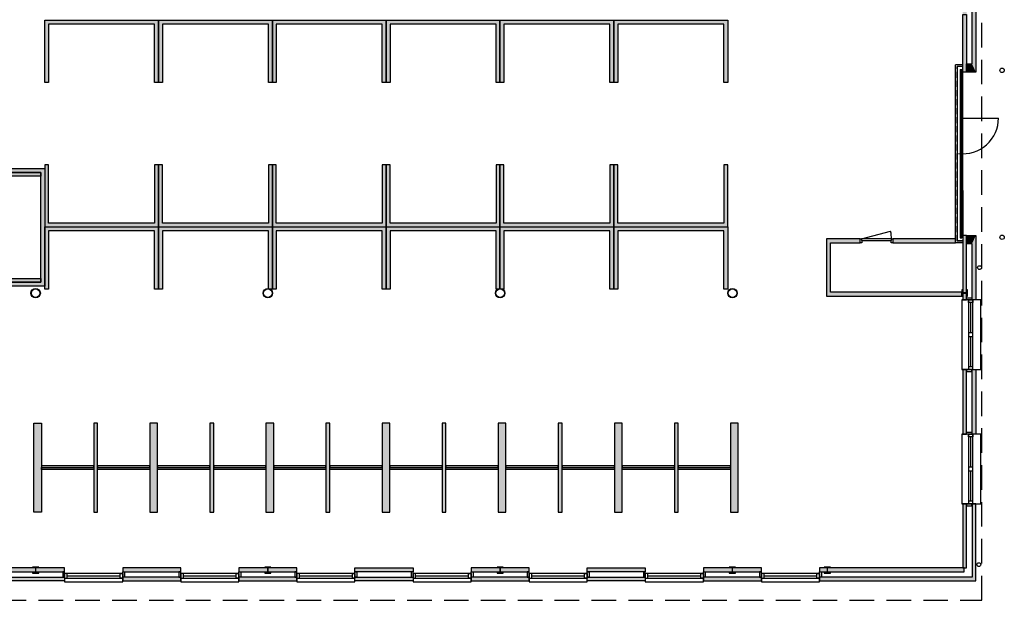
# Model space of a CAD drawing. Header units: millimetres. Extents: x 16297 to 69231, y 13320 to 52100.
# Tile 5 of 6: x 43776 to 69211, y 13320 to 28326. Entities that reach past the tile are written whole.
import ezdxf

# ---------------------------------------------------------------- set-up
doc = ezdxf.new("R2010")
doc.units = ezdxf.units.MM
doc.header["$LTSCALE"] = 100
for name, pattern in [('B0701', [2.34375, 1.5625, -0.78125]), ('DASHED', [19.05, 12.7, -6.35]), ('HIDDEN', [9.525, 6.35, -3.175])]:
    doc.linetypes.add(name, pattern=pattern)
for name, color, linetype in [('AA21----_BUITENWAND', 8, 'Continuous'), ('AA22----_BINNENWAND', 9, 'Continuous'), ('AL21----_BUITENWAND', 3, 'Continuous'), ('AL22----_BINNENWAND', 2, 'Continuous'), ('AL27----_DAKEN', 8, 'DASHED'), ('Al28----_KONSTRUKTIE', 4, 'Continuous'), ('AL31----_BUITENKOZIJN', 1, 'Continuous'), ('AL32----_BINNENKOZIJN', 1, 'Continuous'), ('AL42----_BINNENWANDAFWERKING', 8, 'Continuous'), ('AL74----_SANITAIR', 7, 'Continuous')]:
    doc.layers.add(name, color=color, linetype=linetype)

# ---------------------------------------------------------------- blocks, each defined once
blk = doc.blocks.new('*U11')
at = {"layer": 'AL32----_BINNENKOZIJN'}
for points in [[(-850, 50), (-815, 50), (-815, 9), (-800, 9), (-800, -50), (-850, -50)], [(-815, 9), (-35, 9), (-35, 50), (-815, 50)], [(-50, -50), (-50, 9), (-35, 9), (-35, 50), (0, 50), (0, -50)]]:
    blk.add_lwpolyline(points, close=True, dxfattribs=at)
blk.add_lwpolyline([(-815, 50), (-62, 252)], dxfattribs=at)
blk.add_arc((-815, 50), 780, 0, 15, dxfattribs=at)

msp = doc.modelspace()

# ---------------------------------------------------------------- hatches: boundary and pattern name
at = {"layer": 'AA21----_BUITENWAND'}
h = msp.add_hatch(color=256, dxfattribs=at)
edge = h.paths.add_edge_path()
edge.add_line((34566, 14415), (34586, 14513))
edge.add_arc((38187, 32714), 18554, 258.8068, 261.9426)
edge.add_line((35587, 14343), (35587, 15660))
edge.add_line((35587, 15660), (36037, 15660))
edge.add_line((36037, 15660), (36037, 15560))
edge.add_line((36037, 15560), (35687, 15560))
edge.add_line((35687, 15560), (35687, 14229))
edge.add_arc((38187, 32710), 18650, 258.8062, 262.2964, ccw=False)
edge.add_arc((34566, 14415), 0.00134, 78.8062, 258.7498)
h.paths.add_polyline_path([(38287, 15660), (37837, 15660), (37837, 15560), (38187, 15560), (38187, 14060), (38937, 14060), (38937, 14160), (38287, 14160)])
h.paths.add_polyline_path([(40437, 14160), (40437, 14060), (41937, 14060), (41937, 14160)])
h.paths.add_polyline_path([(43437, 14160), (43437, 14060), (44937, 14060), (44937, 14160)])
h.paths.add_polyline_path([(46437, 14160), (46437, 14060), (47937, 14060), (47937, 14160)])
h.paths.add_polyline_path([(49437, 14160), (49437, 14060), (50937, 14060), (50937, 14160)])
h.paths.add_polyline_path([(52437, 14060), (52437, 14160), (53937, 14160), (53937, 14060)])
h.paths.add_polyline_path([(55437, 14160), (55437, 14060), (56937, 14060), (56937, 14160)])
h.paths.add_polyline_path([(58437, 14060), (58437, 14160), (59937, 14160), (59937, 14060)])
h.paths.add_polyline_path([(61437, 14160), (61437, 14060), (62937, 14060), (62937, 14160)])
h.paths.add_polyline_path([(64437, 14160), (64437, 14060), (68170, 14060), (68170, 14160)])
h.paths.add_polyline_path([(68237, 14160), (68237, 15813), (68137, 15813), (68137, 14160)])
h.paths.add_polyline_path([(68137, 17613), (68237, 17613), (68237, 19286), (68137, 19286)])
h.paths.add_polyline_path([(68137, 21086), (68237, 21086), (68237, 22750), (68137, 22750)])
h.paths.add_polyline_path([(68137, 28460), (68237, 28460), (68237, 26970), (68137, 26970)])
h.paths.add_polyline_path([(68137, 28460), (68137, 33010), (68237, 33010), (68237, 28460)])
h.paths.add_polyline_path([(68237, 36960), (68237, 34810), (68137, 34810), (68137, 36960), (68220, 36960)])
h.paths.add_polyline_path([(68137, 36960), (68237, 36960), (68237, 38450), (68137, 38450)])
h.paths.add_polyline_path([(68137, 42670), (68137, 44334), (68237, 44334), (68237, 42670)])
h.paths.add_polyline_path([(68137, 46134), (68237, 46134), (68237, 47807), (68137, 47807)])
h.paths.add_polyline_path([(68137, 51260), (68137, 49607), (68237, 49607), (68237, 51260)])
h.paths.add_polyline_path([(64437, 51360), (64437, 51260), (68170, 51260), (68170, 51360)])
h.paths.add_polyline_path([(62937, 51260), (62937, 51360), (61437, 51360), (61437, 51260)])
h.paths.add_polyline_path([(59937, 51360), (59937, 51260), (58437, 51260), (58437, 51360)])
h.paths.add_polyline_path([(56937, 51360), (56937, 51260), (55437, 51260), (55437, 51360)])
h.paths.add_polyline_path([(53937, 51360), (53937, 51260), (52437, 51260), (52437, 51360)])
h.paths.add_polyline_path([(50937, 51360), (50937, 51260), (49437, 51260), (49437, 51360)])
h.paths.add_polyline_path([(47937, 51360), (47937, 51260), (46437, 51260), (46437, 51360)])
h.paths.add_polyline_path([(44937, 51360), (44937, 51260), (43437, 51260), (43437, 51360)])
h.paths.add_polyline_path([(41937, 51360), (41937, 51260), (40437, 51260), (40437, 51360)])
h.paths.add_polyline_path([(38287, 49410), (38837, 49410), (38837, 51260), (38187, 51260), (38187, 51360), (38937, 51360), (38937, 49310), (38287, 49310)])
h.paths.add_polyline_path([(37837, 49860), (37837, 49760), (38287, 49760), (38287, 49860)])
edge = h.paths.add_edge_path()
edge.add_arc((38187, 32710), 18650, 105.8062, 110.1938, ccw=False)
edge.add_line((33107, 50655), (33134, 50559))
edge.add_arc((38187, 32710), 18550, 105.8063, 110.1937)
edge.add_line((31783, 50120), (31749, 50214))
edge = h.paths.add_edge_path()
edge.add_arc((38187, 32710), 18650, 114.8062, 119.1938, ccw=False)
edge.add_line((30362, 49640), (30404, 49549))
edge.add_arc((38187, 32710), 18550, 114.8063, 119.1937)
edge.add_line((29139, 48904), (29090, 48991))
edge = h.paths.add_edge_path()
edge.add_arc((38187, 32710), 18650, 123.8062, 128.1938, ccw=False)
edge.add_line((27810, 48207), (27866, 48124))
edge.add_arc((38187, 32710), 18550, 123.8063, 128.1937)
edge.add_line((26717, 47289), (26655, 47368))
edge = h.paths.add_edge_path()
edge.add_arc((38187, 32710), 18650, 132.8062, 137.1938, ccw=False)
edge.add_line((25514, 46393), (25582, 46320))
edge.add_arc((38187, 32710), 18550, 132.8063, 137.1937)
edge.add_line((24577, 45316), (24504, 45383))
edge = h.paths.add_edge_path()
edge.add_arc((38187, 32710), 18650, 141.8062, 146.1938, ccw=False)
edge.add_line((23529, 44242), (23608, 44180))
edge.add_arc((38187, 32710), 18550, 141.8063, 146.1937)
edge.add_line((22773, 43031), (22690, 43087))
edge = h.paths.add_edge_path()
edge.add_arc((38187, 32710), 18650, 150.8062, 155.1938, ccw=False)
edge.add_line((21906, 41807), (21993, 41758))
edge.add_arc((38187, 32710), 18550, 150.8063, 155.1937)
edge.add_line((21348, 40493), (21258, 40535))
edge = h.paths.add_edge_path()
edge.add_arc((38187, 32710), 18650, 159.8062, 164.1938, ccw=False)
edge.add_line((20683, 39148), (20777, 39114))
edge.add_arc((38187, 32710), 18550, 159.8063, 164.1937)
edge.add_line((20338, 37763), (20242, 37790))
edge = h.paths.add_edge_path()
edge.add_line((20883, 34910), (20883, 35109))
edge.add_line((20883, 35109), (19810, 35236))
edge.add_arc((38190, 32710), 18553, 168.8068, 172.1742, ccw=False)
edge.add_line((19990, 36311), (19892, 36331))
edge.add_arc((39107, 32547), 19585, 168.8587, 170.9478)
edge.add_line((19766, 35628), (19697, 35149))
edge.add_line((19697, 35149), (20783, 35020))
edge.add_line((20783, 35020), (20783, 34910))
edge.add_line((20783, 34910), (20883, 34910))
edge = h.paths.add_edge_path()
edge.add_line((34566, 51006), (34586, 50907))
edge.add_arc((38187, 32707), 18554, 98.0574, 101.1932, ccw=False)
edge.add_line((35587, 51077), (35587, 49760))
edge.add_line((35587, 49760), (36037, 49760))
edge.add_line((36037, 49760), (36037, 49860))
edge.add_line((36037, 49860), (35687, 49860))
edge.add_line((35687, 49860), (35687, 51192))
edge.add_arc((38187, 32710), 18650, 97.7036, 101.1938)
edge.add_arc((34566, 51006), 0.00134, 101.2502, 281.1938, ccw=False)
for points in [[(68477, 28700), (68477, 26970), (68377, 27184), (68377, 28700)], [(68477, 26970), (68237, 26970), (68237, 27184), (68377, 27184)], [(68237, 22750), (68477, 22750), (68377, 22536), (68237, 22536)], [(68477, 22750), (68477, 21086), (68377, 21086), (68377, 22536)], [(68377, 17613), (68377, 19286), (68477, 19286), (68477, 17613)], [(68377, 15813), (68377, 13920), (68477, 13820), (68477, 15813)], [(64437, 13920), (68377, 13920), (68477, 13820), (64437, 13820)]]:
    msp.add_hatch(color=256, dxfattribs=at).paths.add_polyline_path(points)
at = {"layer": 'AA22----_BINNENWAND'}
h = msp.add_hatch(color=256, dxfattribs=at)
h.paths.add_polyline_path([(47362, 26706), (47262, 26706), (47262, 28213), (44521, 28213), (44521, 26706), (44421, 26706), (44421, 28313), (47362, 28313)])
h.paths.add_polyline_path([(50302, 26706), (50202, 26706), (50202, 28213), (47462, 28213), (47462, 26706), (47362, 26706), (47362, 28313), (50302, 28313)])
h.paths.add_polyline_path([(53243, 26706), (53143, 26706), (53143, 28213), (50402, 28213), (50402, 26706), (50302, 26706), (50302, 28313), (53243, 28313)])
h.paths.add_polyline_path([(56183, 26706), (56083, 26706), (56083, 28213), (53343, 28213), (53343, 26706), (53243, 26706), (53243, 28313), (56183, 28313)])
h.paths.add_polyline_path([(59124, 26706), (59024, 26706), (59024, 28213), (56283, 28213), (56283, 26706), (56183, 26706), (56183, 28313), (59124, 28313)])
h.paths.add_polyline_path([(62065, 26706), (61965, 26706), (61965, 28213), (59224, 28213), (59224, 26706), (59124, 26706), (59124, 28313), (62065, 28313)])
h.paths.add_polyline_path([(42814, 24379), (44321, 24379), (44321, 24279), (42814, 24279)], flags=17)
h.paths.add_polyline_path([(47362, 24575), (47262, 24575), (47262, 23068), (44521, 23068), (44521, 24575), (44421, 24575), (44421, 22968), (47362, 22968)])
h.paths.add_polyline_path([(50302, 24575), (50202, 24575), (50202, 23068), (47462, 23068), (47462, 24575), (47362, 24575), (47362, 22968), (50302, 22968)])
h.paths.add_polyline_path([(53243, 24575), (53143, 24575), (53143, 23068), (50402, 23068), (50402, 24575), (50302, 24575), (50302, 22968), (53243, 22968)])
h.paths.add_polyline_path([(56183, 24575), (56083, 24575), (56083, 23068), (53343, 23068), (53343, 24575), (53243, 24575), (53243, 22968), (56183, 22968)])
h.paths.add_polyline_path([(59124, 24575), (59024, 24575), (59024, 23068), (56283, 23068), (56283, 24575), (56183, 24575), (56183, 22968), (59124, 22968)])
h.paths.add_polyline_path([(62065, 24575), (61965, 24575), (61965, 23068), (59224, 23068), (59224, 24575), (59124, 24575), (59124, 22968), (62065, 22968)])
h.paths.add_polyline_path([(42814, 21438), (42814, 21538), (44321, 21538), (44321, 24379), (42814, 24379), (42814, 24479), (44421, 24479), (44421, 21438)])
h.paths.add_polyline_path([(47362, 21360), (47262, 21360), (47262, 22868), (44521, 22868), (44521, 21360), (44421, 21360), (44421, 22968), (47362, 22968)])
h.paths.add_polyline_path([(50302, 21360), (50202, 21360), (50202, 22868), (47462, 22868), (47462, 21360), (47362, 21360), (47362, 22968), (50302, 22968)])
h.paths.add_polyline_path([(53243, 21360), (53143, 21360), (53143, 22868), (50402, 22868), (50402, 21360), (50302, 21360), (50302, 22968), (53243, 22968)])
h.paths.add_polyline_path([(56183, 21360), (56083, 21360), (56083, 22868), (53343, 22868), (53343, 21360), (53243, 21360), (53243, 22968), (56183, 22968)])
h.paths.add_polyline_path([(59124, 21360), (59024, 21360), (59024, 22868), (56283, 22868), (56283, 21360), (56183, 21360), (56183, 22968), (59124, 22968)])
h.paths.add_polyline_path([(62065, 21360), (61965, 21360), (61965, 22868), (59224, 22868), (59224, 21360), (59124, 21360), (59124, 22968), (62065, 22968)])
h.paths.add_polyline_path([(42814, 21638), (44321, 21638), (44321, 21538), (42814, 21538)], flags=17)
msp.add_hatch(color=256, dxfattribs=at).paths.add_polyline_path([(68111, 21180), (68111, 21280), (64717, 21280), (64717, 22558), (65484, 22558), (65484, 22658), (64717, 22658), (64617, 22658), (64617, 21280), (64617, 21180)])
msp.add_hatch(color=256, dxfattribs=at).paths.add_polyline_path([(66334, 22558), (67952, 22558), (67952, 22658), (66334, 22658)], flags=17)
h = msp.add_hatch(color=256, dxfattribs=at)
h.dxf.hatch_style = 1
h.paths.add_polyline_path([(44337, 17900), (44137, 17900), (44137, 15600), (44337, 15600)])
h = msp.add_hatch(color=256, dxfattribs=at)
h.dxf.hatch_style = 1
h.paths.add_polyline_path([(45787, 17900), (45687, 17900), (45687, 15600), (45787, 15600)])
h.paths.add_polyline_path([(47337, 17900), (47137, 17900), (47137, 15600), (47337, 15600)])
h = msp.add_hatch(color=256, dxfattribs=at)
h.dxf.hatch_style = 1
h.paths.add_polyline_path([(48787, 17900), (48687, 17900), (48687, 15600), (48787, 15600)])
h.paths.add_polyline_path([(50337, 17900), (50137, 17900), (50137, 15600), (50337, 15600)])
h = msp.add_hatch(color=256, dxfattribs=at)
h.dxf.hatch_style = 1
h.paths.add_polyline_path([(51787, 17900), (51687, 17900), (51687, 15600), (51787, 15600)])
h.paths.add_polyline_path([(53337, 17900), (53137, 17900), (53137, 15600), (53337, 15600)])
h = msp.add_hatch(color=256, dxfattribs=at)
h.dxf.hatch_style = 1
h.paths.add_polyline_path([(54787, 17900), (54687, 17900), (54687, 15600), (54787, 15600)])
h.paths.add_polyline_path([(56337, 17900), (56137, 17900), (56137, 15600), (56337, 15600)])
h = msp.add_hatch(color=256, dxfattribs=at)
h.dxf.hatch_style = 1
h.paths.add_polyline_path([(57787, 17900), (57687, 17900), (57687, 15600), (57787, 15600)])
h.paths.add_polyline_path([(59337, 17900), (59137, 17900), (59137, 15600), (59337, 15600)])
h = msp.add_hatch(color=256, dxfattribs=at)
h.dxf.hatch_style = 1
h.paths.add_polyline_path([(60787, 17900), (60687, 17900), (60687, 15600), (60787, 15600)])
h.paths.add_polyline_path([(62337, 17900), (62137, 17900), (62137, 15600), (62337, 15600)])
h = msp.add_hatch(color=256, dxfattribs=at)
h.paths.add_polyline_path([(62137, 16750), (62137, 16700), (60787, 16700), (60787, 16750)])
h.paths.add_polyline_path([(62137, 16750), (62137, 16800), (60787, 16800), (60787, 16750)])
h.paths.add_polyline_path([(60687, 16750), (60687, 16700), (59337, 16700), (59337, 16750)])
h.paths.add_polyline_path([(60687, 16750), (60687, 16800), (59337, 16800), (59337, 16750)])
h.paths.add_polyline_path([(59137, 16750), (59137, 16700), (57787, 16700), (57787, 16750)])
h.paths.add_polyline_path([(59137, 16750), (59137, 16800), (57787, 16800), (57787, 16750)])
h.paths.add_polyline_path([(57687, 16750), (57687, 16700), (56337, 16700), (56337, 16750)])
h.paths.add_polyline_path([(57687, 16750), (57687, 16800), (56337, 16800), (56337, 16750)])
h.paths.add_polyline_path([(56137, 16750), (56137, 16700), (54787, 16700), (54787, 16750)])
h.paths.add_polyline_path([(56137, 16750), (56137, 16800), (54787, 16800), (54787, 16750)])
h.paths.add_polyline_path([(54687, 16750), (54687, 16700), (53337, 16700), (53337, 16750)])
h.paths.add_polyline_path([(54687, 16750), (54687, 16800), (53337, 16800), (53337, 16750)])
h.paths.add_polyline_path([(53137, 16750), (53137, 16700), (51787, 16700), (51787, 16750)])
h.paths.add_polyline_path([(53137, 16750), (53137, 16800), (51787, 16800), (51787, 16750)])
h.paths.add_polyline_path([(51687, 16750), (51687, 16700), (50337, 16700), (50337, 16750)])
h.paths.add_polyline_path([(51687, 16750), (51687, 16800), (50337, 16800), (50337, 16750)])
h.paths.add_polyline_path([(50137, 16750), (50137, 16700), (48787, 16700), (48787, 16750)])
h.paths.add_polyline_path([(50137, 16750), (50137, 16800), (48787, 16800), (48787, 16750)])
h.paths.add_polyline_path([(48687, 16750), (48687, 16700), (47337, 16700), (47337, 16750)])
h.paths.add_polyline_path([(48687, 16750), (48687, 16800), (47337, 16800), (47337, 16750)])
h.paths.add_polyline_path([(47137, 16750), (47137, 16700), (45787, 16700), (45787, 16750)])
h.paths.add_polyline_path([(47137, 16750), (47137, 16800), (45787, 16800), (45787, 16750)])
h.paths.add_polyline_path([(45687, 16750), (45687, 16700), (44337, 16700), (44337, 16750)])
h.paths.add_polyline_path([(45687, 16750), (45687, 16800), (44337, 16800), (44337, 16750)])

# ---------------------------------------------------------------- linework, layer by layer
at = {"layer": 'AA21----_BUITENWAND'}
for points in [[(43437, 13820), (43437, 13920), (44937, 13820), (44937, 13920)], [(46437, 13820), (46437, 13920), (47937, 13820), (47937, 13920)], [(49437, 13820), (49437, 13920), (50937, 13820), (50937, 13920)], [(52437, 13820), (52437, 13920), (53937, 13820), (53937, 13920)], [(55437, 13820), (55437, 13920), (56937, 13820), (56937, 13920)], [(58437, 13820), (58437, 13920), (59937, 13820), (59937, 13920)], [(61437, 13820), (61437, 13920), (62937, 13820), (62937, 13920)]]:
    msp.add_solid(points, dxfattribs=at)
at = {"layer": 'AL21----_BUITENWAND', "linetype": 'B0701'}
for p, q in [((67996, 22602), (67996, 27119)), ((68137, 27119), (67996, 27119)), ((68137, 22602), (67996, 22602))]:
    msp.add_line(p, q, dxfattribs=at)
at = {"layer": 'AL21----_BUITENWAND'}
for p, q in [((68002, 22608), (68002, 27113)), ((68137, 27113), (68002, 27113)), ((68072, 27034), (68072, 22686)), ((68117, 27034), (68117, 22686)), ((68137, 22688), (68137, 27055)), ((68137, 23907), (68137, 22666)), ((68137, 22608), (68002, 22608)), ((68377, 19186), (68377, 19186)), ((68377, 17713), (68377, 17713)), ((68377, 15713), (68377, 15713))]:
    msp.add_line(p, q, dxfattribs=at)
for points in [[(68477, 28700), (68477, 26970), (68237, 26970), (68237, 27184), (68377, 27184), (68377, 28700)], [(68137, 28460), (68237, 28460), (68237, 26970), (68137, 26970)], [(68137, 21086), (68237, 21086), (68237, 22750), (68137, 22750)], [(68477, 22750), (68477, 21086), (68377, 21086), (68377, 22536), (68237, 22536), (68237, 22750)], [(68137, 17613), (68237, 17613), (68237, 19286), (68137, 19286)], [(68377, 19286), (68477, 19286), (68477, 17613), (68377, 17613)], [(64437, 13820), (68477, 13820), (68477, 15813), (68377, 15813), (68377, 13920), (64437, 13920)], [(68237, 14160), (68237, 15813), (68137, 15813), (68137, 14160)], [(43437, 14160), (43437, 14060), (44937, 14060), (44937, 14160)], [(46437, 14160), (46437, 14060), (47937, 14060), (47937, 14160)], [(49437, 14160), (49437, 14060), (50937, 14060), (50937, 14160)], [(52437, 14060), (52437, 14160), (53937, 14160), (53937, 14060)], [(55437, 14160), (55437, 14060), (56937, 14060), (56937, 14160)], [(58437, 14060), (58437, 14160), (59937, 14160), (59937, 14060)], [(61437, 14160), (61437, 14060), (62937, 14060), (62937, 14160)], [(64437, 14160), (64437, 14060), (68170, 14060), (68170, 14160)], [(43437, 13820), (43437, 13920), (44937, 13920), (44937, 13820)], [(46437, 13920), (46437, 13820), (47937, 13820), (47937, 13920)], [(49437, 13920), (49437, 13820), (50937, 13820), (50937, 13920)], [(52437, 13820), (52437, 13920), (53937, 13920), (53937, 13820)], [(55437, 13920), (55437, 13820), (56937, 13820), (56937, 13920)], [(58437, 13820), (58437, 13920), (59937, 13920), (59937, 13820)], [(61437, 13920), (61437, 13820), (62937, 13820), (62937, 13920)]]:
    msp.add_lwpolyline(points, close=True, dxfattribs=at)
at = {"layer": 'AL22----_BINNENWAND'}
for points in [[(47362, 26706), (47262, 26706), (47262, 28213), (44521, 28213), (44521, 26706), (44421, 26706), (44421, 28313), (47362, 28313), (47362, 26706)], [(50302, 26706), (50202, 26706), (50202, 28213), (47462, 28213), (47462, 26706), (47362, 26706), (47362, 28313), (50302, 28313), (50302, 26706)], [(53243, 26706), (53143, 26706), (53143, 28213), (50402, 28213), (50402, 26706), (50302, 26706), (50302, 28313), (53243, 28313), (53243, 26706)], [(56183, 26706), (56083, 26706), (56083, 28213), (53343, 28213), (53343, 26706), (53243, 26706), (53243, 28313), (56183, 28313), (56183, 26706)], [(59124, 26706), (59024, 26706), (59024, 28213), (56283, 28213), (56283, 26706), (56183, 26706), (56183, 28313), (59124, 28313), (59124, 26706)], [(62065, 26706), (61965, 26706), (61965, 28213), (59224, 28213), (59224, 26706), (59124, 26706), (59124, 28313), (62065, 28313), (62065, 26706)], [(42814, 21438), (42814, 21538), (44321, 21538), (44321, 24379), (42814, 24379), (42814, 24479), (44421, 24479), (44421, 21438), (42814, 21438)], [(47362, 24575), (47262, 24575), (47262, 23068), (44521, 23068), (44521, 24575), (44421, 24575), (44421, 22968), (47362, 22968), (47362, 24575)], [(50302, 24575), (50202, 24575), (50202, 23068), (47462, 23068), (47462, 24575), (47362, 24575), (47362, 22968), (50302, 22968), (50302, 24575)], [(53243, 24575), (53143, 24575), (53143, 23068), (50402, 23068), (50402, 24575), (50302, 24575), (50302, 22968), (53243, 22968), (53243, 24575)], [(56183, 24575), (56083, 24575), (56083, 23068), (53343, 23068), (53343, 24575), (53243, 24575), (53243, 22968), (56183, 22968), (56183, 24575)], [(59124, 24575), (59024, 24575), (59024, 23068), (56283, 23068), (56283, 24575), (56183, 24575), (56183, 22968), (59124, 22968), (59124, 24575)], [(62065, 24575), (61965, 24575), (61965, 23068), (59224, 23068), (59224, 24575), (59124, 24575), (59124, 22968), (62065, 22968), (62065, 24575)], [(42814, 24379), (44321, 24379), (44321, 24279), (42814, 24279)], [(47362, 21360), (47262, 21360), (47262, 22868), (44521, 22868), (44521, 21360), (44421, 21360), (44421, 22968), (47362, 22968), (47362, 21360)], [(50302, 21360), (50202, 21360), (50202, 22868), (47462, 22868), (47462, 21360), (47362, 21360), (47362, 22968), (50302, 22968), (50302, 21360)], [(53243, 21360), (53143, 21360), (53143, 22868), (50402, 22868), (50402, 21360), (50302, 21360), (50302, 22968), (53243, 22968), (53243, 21360)], [(56183, 21360), (56083, 21360), (56083, 22868), (53343, 22868), (53343, 21360), (53243, 21360), (53243, 22968), (56183, 22968), (56183, 21360)], [(59124, 21360), (59024, 21360), (59024, 22868), (56283, 22868), (56283, 21360), (56183, 21360), (56183, 22968), (59124, 22968), (59124, 21360)], [(62065, 21360), (61965, 21360), (61965, 22868), (59224, 22868), (59224, 21360), (59124, 21360), (59124, 22968), (62065, 22968), (62065, 21360)], [(68111, 21180), (68111, 21280), (64717, 21280), (64717, 22558), (65484, 22558), (65484, 22658), (64717, 22658), (64617, 22658), (64617, 21280), (64617, 21180)], [(66334, 22558), (67952, 22558), (67952, 22658), (66334, 22658)], [(42814, 21638), (44321, 21638), (44321, 21538), (42814, 21538)], [(44137, 17900), (44337, 17900), (44337, 15600), (44137, 15600)], [(45687, 15600), (45787, 15600), (45787, 17900), (45687, 17900)], [(47337, 17900), (47137, 17900), (47137, 15600), (47337, 15600)], [(48687, 15600), (48787, 15600), (48787, 17900), (48687, 17900)], [(50337, 17900), (50137, 17900), (50137, 15600), (50337, 15600)], [(51687, 15600), (51787, 15600), (51787, 17900), (51687, 17900)], [(53337, 17900), (53137, 17900), (53137, 15600), (53337, 15600)], [(54687, 15600), (54787, 15600), (54787, 17900), (54687, 17900)], [(56337, 17900), (56137, 17900), (56137, 15600), (56337, 15600)], [(57687, 15600), (57787, 15600), (57787, 17900), (57687, 17900)], [(59337, 17900), (59137, 17900), (59137, 15600), (59337, 15600)], [(60687, 15600), (60787, 15600), (60787, 17900), (60687, 17900)], [(62337, 17900), (62137, 17900), (62137, 15600), (62337, 15600)], [(45687, 16750), (45687, 16800), (44337, 16800), (44337, 16750)], [(47137, 16750), (47137, 16800), (45787, 16800), (45787, 16750)], [(48687, 16750), (48687, 16800), (47337, 16800), (47337, 16750)], [(50137, 16750), (50137, 16800), (48787, 16800), (48787, 16750)], [(51687, 16750), (51687, 16800), (50337, 16800), (50337, 16750)], [(53137, 16750), (53137, 16800), (51787, 16800), (51787, 16750)], [(54687, 16750), (54687, 16800), (53337, 16800), (53337, 16750)], [(56137, 16750), (56137, 16800), (54787, 16800), (54787, 16750)], [(57687, 16750), (57687, 16800), (56337, 16800), (56337, 16750)], [(59137, 16750), (59137, 16800), (57787, 16800), (57787, 16750)], [(60687, 16750), (60687, 16800), (59337, 16800), (59337, 16750)], [(62137, 16750), (62137, 16800), (60787, 16800), (60787, 16750)], [(45687, 16750), (45687, 16700), (44337, 16700), (44337, 16750)], [(47137, 16750), (47137, 16700), (45787, 16700), (45787, 16750)], [(48687, 16750), (48687, 16700), (47337, 16700), (47337, 16750)], [(50137, 16750), (50137, 16700), (48787, 16700), (48787, 16750)], [(51687, 16750), (51687, 16700), (50337, 16700), (50337, 16750)], [(53137, 16750), (53137, 16700), (51787, 16700), (51787, 16750)], [(54687, 16750), (54687, 16700), (53337, 16700), (53337, 16750)], [(56137, 16750), (56137, 16700), (54787, 16700), (54787, 16750)], [(57687, 16750), (57687, 16700), (56337, 16700), (56337, 16750)], [(59137, 16750), (59137, 16700), (57787, 16700), (57787, 16750)], [(60687, 16750), (60687, 16700), (59337, 16700), (59337, 16750)], [(62137, 16750), (62137, 16700), (60787, 16700), (60787, 16750)]]:
    msp.add_lwpolyline(points, close=True, dxfattribs=at)
at = {"layer": 'AL27----_DAKEN', "linetype": 'HIDDEN'}
for p, q in [((68632, 13320), (68632, 52100)), ((35687, 13320), (68632, 13320))]:
    msp.add_line(p, q, dxfattribs=at)
at = {"layer": 'AL27----_DAKEN'}
for p, q in [((68072, 27008), (68117, 27034)), ((68072, 27008), (68117, 26982)), ((68072, 26956), (68117, 26982)), ((68072, 26956), (68117, 26930)), ((68072, 26904), (68117, 26930)), ((68072, 26904), (68117, 26879)), ((68072, 26853), (68117, 26879)), ((68072, 26853), (68117, 26827)), ((68072, 26801), (68117, 26827)), ((68072, 26801), (68117, 26775)), ((68072, 26749), (68117, 26775)), ((68072, 26749), (68117, 26723)), ((68072, 26697), (68117, 26723)), ((68072, 26697), (68117, 26671)), ((68072, 26645), (68117, 26671)), ((68072, 26645), (68117, 26619)), ((68072, 26593), (68117, 26619)), ((68072, 26593), (68117, 26567)), ((68072, 26541), (68117, 26567)), ((68072, 26541), (68117, 26515)), ((68072, 26489), (68117, 26515)), ((68072, 26489), (68117, 26463)), ((68072, 26437), (68117, 26463)), ((68072, 26437), (68117, 26411)), ((68072, 26385), (68117, 26411)), ((68072, 26385), (68117, 26359)), ((68072, 26333), (68117, 26359)), ((68072, 26333), (68117, 26307)), ((68072, 26281), (68117, 26307)), ((68072, 26281), (68117, 26255)), ((68072, 26229), (68117, 26255)), ((68072, 26229), (68117, 26203)), ((68072, 26177), (68117, 26203)), ((68072, 26177), (68117, 26151)), ((68072, 26125), (68117, 26151)), ((68072, 26125), (68117, 26099)), ((68072, 26073), (68117, 26099)), ((68072, 26073), (68117, 26047)), ((68072, 26021), (68117, 26047)), ((68072, 26021), (68117, 25995)), ((68072, 25969), (68117, 25995)), ((68072, 25969), (68117, 25943)), ((68072, 25917), (68117, 25943)), ((68072, 25917), (68117, 25891)), ((68072, 25865), (68117, 25891)), ((68072, 25865), (68117, 25839)), ((68072, 25813), (68117, 25839)), ((68072, 25813), (68117, 25787)), ((68072, 25761), (68117, 25787)), ((68072, 25761), (68117, 25735)), ((68072, 25709), (68117, 25735)), ((68072, 25709), (68117, 25683)), ((68072, 25657), (68117, 25683)), ((68072, 25657), (68117, 25631)), ((68072, 25605), (68117, 25631)), ((68072, 25605), (68117, 25579)), ((68072, 25553), (68117, 25579)), ((68072, 25553), (68117, 25528)), ((68072, 25502), (68117, 25528)), ((68072, 25502), (68117, 25476)), ((68072, 25450), (68117, 25476)), ((68072, 25450), (68117, 25424)), ((68072, 25398), (68117, 25424)), ((68072, 25398), (68117, 25372)), ((68072, 25346), (68117, 25372)), ((68072, 25346), (68117, 25320)), ((68072, 25294), (68117, 25320)), ((68072, 25294), (68117, 25268)), ((68072, 25242), (68117, 25268)), ((68072, 25242), (68117, 25216)), ((68072, 25190), (68117, 25216)), ((68072, 25190), (68117, 25164)), ((68072, 25138), (68117, 25164)), ((68072, 25138), (68117, 25112)), ((68072, 25086), (68117, 25112)), ((68072, 25086), (68117, 25060)), ((68072, 25034), (68117, 25060)), ((68072, 25034), (68117, 25008)), ((68072, 24982), (68117, 25008)), ((68072, 24982), (68117, 24956)), ((68072, 24930), (68117, 24956)), ((68072, 24930), (68117, 24904)), ((68072, 24878), (68117, 24904)), ((68072, 24878), (68117, 24852)), ((68072, 24826), (68117, 24852)), ((68072, 24826), (68117, 24800)), ((68072, 24774), (68117, 24800)), ((68072, 24774), (68117, 24748)), ((68072, 24722), (68117, 24748)), ((68072, 24722), (68117, 24696)), ((68072, 24670), (68117, 24696)), ((68072, 24670), (68117, 24644)), ((68072, 24618), (68117, 24644)), ((68072, 24618), (68117, 24592)), ((68072, 24566), (68117, 24592)), ((68072, 24566), (68117, 24540)), ((68072, 24514), (68117, 24540)), ((68072, 24514), (68117, 24488)), ((68072, 24462), (68117, 24488)), ((68072, 24462), (68117, 24436)), ((68072, 24410), (68117, 24436)), ((68072, 24410), (68117, 24384)), ((68072, 24358), (68117, 24384)), ((68072, 24358), (68117, 24332)), ((68072, 24306), (68117, 24332)), ((68072, 24306), (68117, 24280)), ((68072, 24254), (68117, 24280)), ((68072, 24254), (68117, 24228)), ((68072, 24202), (68117, 24228)), ((68072, 24202), (68117, 24177)), ((68072, 24151), (68117, 24177)), ((68072, 24151), (68117, 24125)), ((68072, 24099), (68117, 24125)), ((68072, 24099), (68117, 24073)), ((68072, 24047), (68117, 24073)), ((68072, 24047), (68117, 24021)), ((68072, 23995), (68117, 24021)), ((68072, 23995), (68117, 23969)), ((68072, 23943), (68117, 23969)), ((68072, 23943), (68117, 23917)), ((68072, 23891), (68117, 23917)), ((68072, 23891), (68117, 23865)), ((68072, 23839), (68117, 23865)), ((68072, 23839), (68117, 23813)), ((68072, 23787), (68117, 23813)), ((68072, 23787), (68117, 23761)), ((68072, 23735), (68117, 23761)), ((68072, 23735), (68117, 23709)), ((68072, 23683), (68117, 23709)), ((68072, 23683), (68117, 23657)), ((68072, 23631), (68117, 23657)), ((68072, 23631), (68117, 23605)), ((68072, 23579), (68117, 23605)), ((68072, 23579), (68117, 23553)), ((68072, 23527), (68117, 23553)), ((68072, 23527), (68117, 23501)), ((68072, 23475), (68117, 23501)), ((68072, 23475), (68117, 23449)), ((68072, 23423), (68117, 23449)), ((68072, 23423), (68117, 23397)), ((68072, 23371), (68117, 23397)), ((68072, 23371), (68117, 23345)), ((68072, 23319), (68117, 23345)), ((68072, 23319), (68117, 23293)), ((68072, 23267), (68117, 23293)), ((68072, 23267), (68117, 23241)), ((68072, 23215), (68117, 23241)), ((68072, 23215), (68117, 23189)), ((68072, 23163), (68117, 23189)), ((68072, 23163), (68117, 23137)), ((68072, 23111), (68117, 23137)), ((68072, 23111), (68117, 23085)), ((68072, 23059), (68117, 23085)), ((68072, 23059), (68117, 23033)), ((68072, 23007), (68117, 23033)), ((68072, 23007), (68117, 22981)), ((68072, 22955), (68117, 22981)), ((68072, 22955), (68117, 22929)), ((68072, 22903), (68117, 22929)), ((68072, 22903), (68117, 22877)), ((68072, 22851), (68117, 22877)), ((68072, 22851), (68117, 22826)), ((68072, 22800), (68117, 22826)), ((68072, 22800), (68117, 22774)), ((68072, 22748), (68117, 22774)), ((68072, 22748), (68117, 22722)), ((68072, 22696), (68117, 22722)), ((68072, 22696), (68088, 22686))]:
    msp.add_line(p, q, dxfattribs=at)
at = {"layer": 'Al28----_KONSTRUKTIE', "linetype": 'ByBlock'}
for p, q in [((68120, 21340), (68111, 21340)), ((68111, 21340), (68111, 21180)), ((68111, 21180), (68120, 21180)), ((68120, 21278), (68120, 21340)), ((68120, 21180), (68120, 21242)), ((68239, 21263), (68135, 21263)), ((68135, 21257), (68239, 21257)), ((68263, 21340), (68254, 21340)), ((68254, 21340), (68254, 21278)), ((68254, 21242), (68254, 21180)), ((68254, 21180), (68263, 21180)), ((68263, 21180), (68263, 21340)), ((44267, 14175), (44107, 14175)), ((44107, 14175), (44107, 14166)), ((44107, 14166), (44169, 14166)), ((44169, 14032), (44107, 14032)), ((44107, 14032), (44107, 14023)), ((44107, 14023), (44267, 14023)), ((44184, 14151), (44184, 14047)), ((44190, 14047), (44190, 14151)), ((44205, 14166), (44267, 14166)), ((44267, 14032), (44205, 14032)), ((44267, 14166), (44267, 14175)), ((44267, 14023), (44267, 14032)), ((50267, 14175), (50107, 14175)), ((50107, 14175), (50107, 14166)), ((50107, 14166), (50169, 14166)), ((50169, 14032), (50107, 14032)), ((50107, 14032), (50107, 14023)), ((50107, 14023), (50267, 14023)), ((50184, 14151), (50184, 14047)), ((50190, 14047), (50190, 14151)), ((50205, 14166), (50267, 14166)), ((50267, 14032), (50205, 14032)), ((50267, 14166), (50267, 14175)), ((50267, 14023), (50267, 14032)), ((56267, 14175), (56107, 14175)), ((56107, 14175), (56107, 14166)), ((56107, 14166), (56169, 14166)), ((56169, 14032), (56107, 14032)), ((56107, 14032), (56107, 14023)), ((56107, 14023), (56267, 14023)), ((56184, 14151), (56184, 14047)), ((56190, 14047), (56190, 14151)), ((56205, 14166), (56267, 14166)), ((56267, 14032), (56205, 14032)), ((56267, 14166), (56267, 14175)), ((56267, 14023), (56267, 14032)), ((62267, 14175), (62107, 14175)), ((62107, 14175), (62107, 14166)), ((62107, 14166), (62169, 14166)), ((62169, 14032), (62107, 14032)), ((62107, 14032), (62107, 14023)), ((62107, 14023), (62267, 14023)), ((62184, 14151), (62184, 14047)), ((62190, 14047), (62190, 14151)), ((62205, 14166), (62267, 14166)), ((62267, 14032), (62205, 14032)), ((62267, 14166), (62267, 14175)), ((62267, 14023), (62267, 14032)), ((64717, 14175), (64557, 14175)), ((64557, 14175), (64557, 14166)), ((64557, 14166), (64619, 14166)), ((64619, 14032), (64557, 14032)), ((64557, 14032), (64557, 14023)), ((64557, 14023), (64717, 14023)), ((64634, 14151), (64634, 14047)), ((64640, 14047), (64640, 14151)), ((64655, 14166), (64717, 14166)), ((64717, 14032), (64655, 14032)), ((64717, 14166), (64717, 14175)), ((64717, 14023), (64717, 14032))]:
    msp.add_line(p, q, dxfattribs=at)
at = {"layer": 'Al28----_KONSTRUKTIE'}
for centre, radius in [((68572, 21918), 50), ((44187, 21260), 122), ((44187, 21260), 110), ((50187, 21260), 122), ((50187, 21260), 122), ((50187, 21260), 110), ((50187, 21260), 110), ((56187, 21260), 122), ((56187, 21260), 110), ((62187, 21260), 122), ((62187, 21260), 110), ((68552, 14243), 50)]:
    msp.add_circle(centre, radius, dxfattribs=at)
at = {"layer": 'Al28----_KONSTRUKTIE', "linetype": 'ByBlock'}
for centre, start, end in [((68135, 21278), 180, 270), ((68135, 21242), 90, 180), ((68239, 21278), 270, 0), ((68239, 21242), 0, 90), ((44169, 14151), 0, 90), ((44169, 14047), 270, 0), ((44205, 14151), 90, 180), ((44205, 14047), 180, 270), ((50169, 14151), 0, 90), ((50169, 14047), 270, 0), ((50205, 14151), 90, 180), ((50205, 14047), 180, 270), ((56169, 14151), 0, 90), ((56169, 14047), 270, 0), ((56205, 14151), 90, 180), ((56205, 14047), 180, 270), ((62169, 14151), 0, 90), ((62169, 14047), 270, 0), ((62205, 14151), 90, 180), ((62205, 14047), 180, 270), ((64619, 14151), 0, 90), ((64619, 14047), 270, 0), ((64655, 14151), 90, 180), ((64655, 14047), 180, 270)]:
    msp.add_arc(centre, 15, start, end, dxfattribs=at)
at = {"layer": 'AL31----_BUITENKOZIJN'}
for p, q in [((68137, 25784), (69061, 25784)), ((68237, 21086), (68237, 21136)), ((68237, 21136), (68373, 21136)), ((68373, 21136), (68373, 21086)), ((68602, 21086), (68112, 21086)), ((68112, 21086), (68112, 19286)), ((68373, 21086), (68237, 21086)), ((68401, 21086), (68287, 21086)), ((68287, 21086), (68287, 19286)), ((68287, 21019), (68287, 21086)), ((68287, 21086), (68401, 21086)), ((68401, 21019), (68287, 21019)), ((68344, 20231), (68344, 21019)), ((68401, 19286), (68401, 21086)), ((68401, 21086), (68401, 21019)), ((68602, 19286), (68602, 21086)), ((68401, 20231), (68287, 20231)), ((68287, 20231), (68287, 20141)), ((68287, 20141), (68401, 20141)), ((68344, 19353), (68344, 20141)), ((68401, 20141), (68401, 20231)), ((68401, 19353), (68287, 19353)), ((68287, 19353), (68287, 19286)), ((68401, 19286), (68401, 19353)), ((68112, 19286), (68602, 19286)), ((68373, 19286), (68237, 19286)), ((68237, 19286), (68237, 19236)), ((68237, 19236), (68373, 19236)), ((68287, 19286), (68401, 19286)), ((68287, 19286), (68401, 19286)), ((68373, 19236), (68373, 19286)), ((68602, 17613), (68112, 17613)), ((68112, 17613), (68112, 15813)), ((68237, 17613), (68237, 17663)), ((68237, 17663), (68373, 17663)), ((68373, 17613), (68237, 17613)), ((68401, 17613), (68287, 17613)), ((68287, 17613), (68287, 15813)), ((68287, 17546), (68287, 17613)), ((68287, 17613), (68401, 17613)), ((68373, 17663), (68373, 17613)), ((68401, 15813), (68401, 17613)), ((68401, 17613), (68401, 17546)), ((68602, 15813), (68602, 17613)), ((68401, 17546), (68287, 17546)), ((68344, 16758), (68344, 17546)), ((68401, 16758), (68287, 16758)), ((68287, 16758), (68287, 16668)), ((68287, 16668), (68401, 16668)), ((68344, 15880), (68344, 16668)), ((68401, 16668), (68401, 16758)), ((68112, 15813), (68602, 15813)), ((68373, 15813), (68237, 15813)), ((68237, 15813), (68237, 15763)), ((68401, 15880), (68287, 15880)), ((68287, 15880), (68287, 15813)), ((68287, 15813), (68401, 15813)), ((68287, 15813), (68401, 15813)), ((68373, 15763), (68373, 15813)), ((68401, 15813), (68401, 15880)), ((68237, 15763), (68373, 15763)), ((44937, 14060), (44887, 14060)), ((44887, 14060), (44887, 13920)), ((44937, 13920), (44937, 14060)), ((45004, 14010), (44937, 14010)), ((44937, 14010), (44937, 13896)), ((46437, 14010), (44937, 14010)), ((44937, 14010), (44937, 13896)), ((46437, 14010), (44937, 14010)), ((44937, 14010), (44937, 13795)), ((45004, 13896), (45004, 14010)), ((46370, 13896), (46370, 14010)), ((46370, 14010), (46437, 14010)), ((46437, 13920), (46437, 14060)), ((46437, 14060), (46487, 14060)), ((46437, 14010), (46437, 13896)), ((46437, 13896), (46437, 14010)), ((46437, 13795), (46437, 14010)), ((46487, 14060), (46487, 13920)), ((47937, 14060), (47887, 14060)), ((47887, 14060), (47887, 13920)), ((47937, 13920), (47937, 14060)), ((49437, 14010), (47937, 14010)), ((47937, 14010), (47937, 13896)), ((49437, 14010), (47937, 14010)), ((47937, 14010), (47937, 13795)), ((48004, 14010), (47937, 14010)), ((47937, 14010), (47937, 13896)), ((48004, 13896), (48004, 14010)), ((49370, 13896), (49370, 14010)), ((49370, 14010), (49437, 14010)), ((49437, 13920), (49437, 14060)), ((49437, 14060), (49487, 14060)), ((49437, 13896), (49437, 14010)), ((49437, 13795), (49437, 14010)), ((49437, 14010), (49437, 13896)), ((49487, 14060), (49487, 13920)), ((50937, 14060), (50887, 14060)), ((50887, 14060), (50887, 13920)), ((50937, 13920), (50937, 14060)), ((52437, 14010), (50937, 14010)), ((50937, 14010), (50937, 13896)), ((52437, 14010), (50937, 14010)), ((50937, 14010), (50937, 13795)), ((51004, 14010), (50937, 14010)), ((50937, 14010), (50937, 13896)), ((51004, 13896), (51004, 14010)), ((52370, 13896), (52370, 14010)), ((52370, 14010), (52437, 14010)), ((52437, 13920), (52437, 14060)), ((52437, 14060), (52487, 14060)), ((52437, 13896), (52437, 14010)), ((52437, 13795), (52437, 14010)), ((52437, 14010), (52437, 13896)), ((52487, 14060), (52487, 13920)), ((53937, 14060), (53887, 14060)), ((53887, 14060), (53887, 13920)), ((53937, 13920), (53937, 14060)), ((55437, 14010), (53937, 14010)), ((53937, 14010), (53937, 13896)), ((55437, 14010), (53937, 14010)), ((53937, 14010), (53937, 13795)), ((54004, 14010), (53937, 14010)), ((53937, 14010), (53937, 13896)), ((54004, 13896), (54004, 14010)), ((55370, 13896), (55370, 14010)), ((55370, 14010), (55437, 14010)), ((55437, 13920), (55437, 14060)), ((55437, 14060), (55487, 14060)), ((55437, 13896), (55437, 14010)), ((55437, 13795), (55437, 14010)), ((55437, 14010), (55437, 13896)), ((55487, 14060), (55487, 13920)), ((56937, 14060), (56887, 14060)), ((56887, 14060), (56887, 13920)), ((56937, 13920), (56937, 14060)), ((58437, 14010), (56937, 14010)), ((56937, 14010), (56937, 13896)), ((58437, 14010), (56937, 14010)), ((56937, 14010), (56937, 13795)), ((57004, 14010), (56937, 14010)), ((56937, 14010), (56937, 13896)), ((57004, 13896), (57004, 14010)), ((58370, 13896), (58370, 14010)), ((58370, 14010), (58437, 14010)), ((58437, 13920), (58437, 14060)), ((58437, 14060), (58487, 14060)), ((58437, 13896), (58437, 14010)), ((58437, 13795), (58437, 14010)), ((58437, 14010), (58437, 13896)), ((58487, 14060), (58487, 13920)), ((59937, 14060), (59887, 14060)), ((59887, 14060), (59887, 13920)), ((59937, 13920), (59937, 14060)), ((61437, 14010), (59937, 14010)), ((59937, 14010), (59937, 13896)), ((61437, 14010), (59937, 14010)), ((59937, 14010), (59937, 13795)), ((60004, 14010), (59937, 14010)), ((59937, 14010), (59937, 13896)), ((60004, 13896), (60004, 14010)), ((61370, 13896), (61370, 14010)), ((61370, 14010), (61437, 14010)), ((61437, 13920), (61437, 14060)), ((61437, 14060), (61487, 14060)), ((61437, 13896), (61437, 14010)), ((61437, 13795), (61437, 14010)), ((61437, 14010), (61437, 13896)), ((61487, 14060), (61487, 13920)), ((62937, 14060), (62887, 14060)), ((62887, 14060), (62887, 13920)), ((62937, 13920), (62937, 14060)), ((64437, 14010), (62937, 14010)), ((62937, 14010), (62937, 13896)), ((64437, 14010), (62937, 14010)), ((62937, 14010), (62937, 13795)), ((63004, 14010), (62937, 14010)), ((62937, 14010), (62937, 13896)), ((63004, 13896), (63004, 14010)), ((64370, 13896), (64370, 14010)), ((64370, 14010), (64437, 14010)), ((64437, 13920), (64437, 14060)), ((64437, 14060), (64487, 14060)), ((64437, 13896), (64437, 14010)), ((64437, 13795), (64437, 14010)), ((64437, 14010), (64437, 13896)), ((64487, 14060), (64487, 13920)), ((44887, 13920), (44937, 13920)), ((44937, 13896), (45004, 13896)), ((44937, 13896), (46437, 13896)), ((44937, 13795), (46437, 13795)), ((45004, 13953), (46370, 13953)), ((46437, 13896), (46370, 13896)), ((46487, 13920), (46437, 13920)), ((47887, 13920), (47937, 13920)), ((47937, 13896), (49437, 13896)), ((47937, 13896), (48004, 13896)), ((47937, 13795), (49437, 13795)), ((48004, 13953), (49370, 13953)), ((49437, 13896), (49370, 13896)), ((49487, 13920), (49437, 13920)), ((50887, 13920), (50937, 13920)), ((50937, 13896), (52437, 13896)), ((50937, 13896), (51004, 13896)), ((50937, 13795), (52437, 13795)), ((51004, 13953), (52370, 13953)), ((52437, 13896), (52370, 13896)), ((52487, 13920), (52437, 13920)), ((53887, 13920), (53937, 13920)), ((53937, 13896), (55437, 13896)), ((53937, 13896), (54004, 13896)), ((53937, 13795), (55437, 13795)), ((54004, 13953), (55370, 13953)), ((55437, 13896), (55370, 13896)), ((55487, 13920), (55437, 13920)), ((56887, 13920), (56937, 13920)), ((56937, 13896), (58437, 13896)), ((56937, 13896), (57004, 13896)), ((56937, 13795), (58437, 13795)), ((57004, 13953), (58370, 13953)), ((58437, 13896), (58370, 13896)), ((58487, 13920), (58437, 13920)), ((59887, 13920), (59937, 13920)), ((59937, 13896), (61437, 13896)), ((59937, 13896), (60004, 13896)), ((59937, 13795), (61437, 13795)), ((60004, 13953), (61370, 13953)), ((61437, 13896), (61370, 13896)), ((61487, 13920), (61437, 13920)), ((62887, 13920), (62937, 13920)), ((62937, 13896), (64437, 13896)), ((62937, 13896), (63004, 13896)), ((62937, 13795), (64437, 13795)), ((63004, 13953), (64370, 13953)), ((64437, 13896), (64370, 13896)), ((64487, 13920), (64437, 13920))]:
    msp.add_line(p, q, dxfattribs=at)
for centre in [(69154, 27017), (69154, 22703)]:
    msp.add_circle(centre, 57, dxfattribs=at)
msp.add_arc((68137, 25784), 924, 263.4541, 0, dxfattribs=at)
at = {"layer": 'AL42----_BINNENWANDAFWERKING'}
for p, q in [((67952, 22558), (67952, 27163)), ((68137, 27163), (67952, 27163)), ((68137, 22558), (67952, 22558))]:
    msp.add_line(p, q, dxfattribs=at)
at = {"layer": 'AL74----_SANITAIR'}
for p, q in [((68072, 27034), (68117, 27034)), ((68072, 22686), (68117, 22686))]:
    msp.add_line(p, q, dxfattribs=at)

# ---------------------------------------------------------------- block references
at = {"layer": 'AL32----_BINNENKOZIJN'}
msp.add_blockref('*U11', (66334, 22608), dxfattribs=at)

doc.saveas('drawing.dxf')
